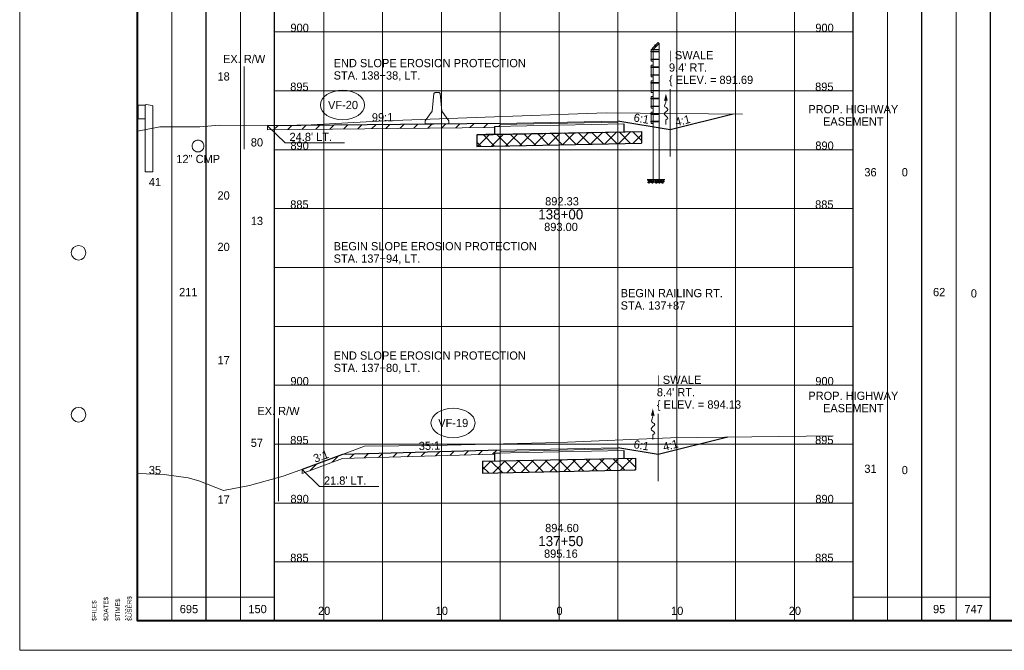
# Paper-space layout 'Layout1' of a CAD drawing. Header units: feet. Extents: x -1005 to 2379, y -670 to 6548.
# Tile 58 of 68: x -10 to 74, y 3908 to 3961. Entities that reach past the tile are written whole.
import ezdxf
from ezdxf.enums import TextEntityAlignment as Align

# ---------------------------------------------------------------- set-up
doc = ezdxf.new("R2010")
doc.units = ezdxf.units.FT
doc.header["$LTSCALE"] = 5
doc.header["$MEASUREMENT"] = 0
for name, pattern in [('cl5', [50, 1.25, -1.25, 45, -1.25, 1.25]), ('DGN Style 2', [150.837143, 90.502286, -60.334857]), ('DGN Style 3', [211.172, 150.837143, -60.334857]), ('DGN Style 5', [105.586, 45.251143, -60.334857]), ('esmtshpr', [5.35, 1, -0.175, -0.175, 4]), ('fencepr', [1, 0.925, 0.075]), ('rowex', [4.85, 0.8, -0.375, -0.375, 0.8, -0.3, 0.8, -0.3, 0.8, -0.3])]:
    doc.linetypes.add(name, pattern=pattern)
for name, color, linetype, lineweight in [('DR_P_Erosion_Control', 7, 'Continuous', 13), ('DR_P_Flow_Arrow', 151, 'Continuous', 13), ('DR_P_Text', 7, 'Continuous', 13), ('DR_X_Storm_Sewer', 151, 'DGN Style 5', 0), ('DR_X_Text', 7, 'Continuous', 0), ('GE_P_CL_5', 7, 'cl5', 13), ('PV_P_Text', 7, 'Continuous', 13), ('RD_P_Cells', 7, 'Continuous', 0), ('RD_P_Concrete_Barrier', 9, 'Continuous', 13), ('RD_P_Fence', 230, 'fencepr', 13), ('RD_X_Cells', 7, 'Continuous', 0), ('RW_P_Esmt_SH', 193, 'esmtshpr', 40), ('RW_X_Fee_RW', 6, 'rowex', 30), ('SH_Border', 7, 'Continuous', 40), ('SH_Data', 7, 'Continuous', 0), ('SH_Major_Grid_Line', 254, 'Continuous', 13), ('SH_Text', 7, 'Continuous', 13), ('TX_P_20', 7, 'Continuous', 13), ('TX_P_5', 7, 'Continuous', 13), ('TX_P_Misc', 7, 'Continuous', 13), ('TX_X_5', 7, 'Continuous', 0), ('XS_P_Finished_Grade', 3, 'Continuous', 30), ('XS_P_Pavt_Surface', 251, 'Continuous', 13), ('XS_P_Subgrade', 4, 'Continuous', 30), ('XS_P_Undercut', 230, 'Continuous', 30), ('XS_X_Ground_Line', 3, 'DGN Style 2', 13)]:
    doc.layers.add(name, color=color, linetype=linetype, lineweight=lineweight)
doc.layers.add('SH_Cut_Line', color=7, linetype='DGN Style 3', lineweight=0, plot=False)
doc.layers.add('XS_P_Pavt_Layers', color=251, linetype='Continuous', lineweight=0, transparency=0.5)
doc.styles.add('Slanted-Normal LS 0.50', font='font31.shx', dxfattribs={"height": 0.14})
doc.styles.add('Slanted-Sub Title', font='font31.shx', dxfattribs={"height": 0.17})
doc.styles.add('Style-CHAR_FAST_FONT', font='CHAR_FAST_FONT.shx')
doc.styles.add('Style-FONT1', font='FONT1.shx')
doc.styles.add('Style-font31', font='font31.shx')

# ---------------------------------------------------------------- blocks, each defined once
blk = doc.blocks.new('STAMP')
at = {"layer": 'TX_P_Misc', "linetype": 'Continuous', "lineweight": 13, "style": 'Style-CHAR_FAST_FONT'}
for s, p in [('$DATE$', (-0.573, 0)), ('$TIME$', (-0.373, 0)), ('$USER$', (-0.173, 0)), ('$FILE$', (-0.773, 0))]:
    blk.add_text(s, height=0.078, rotation=90, dxfattribs=at).set_placement(p, align=Align.TOP_LEFT)
blk = doc.blocks.new('XS POINT_380')
at = {"layer": 'RW_X_Fee_RW', "linetype": 'DGN Style 3', "lineweight": 0}
blk.add_line((0, 3.5), (0, -3.5), dxfattribs=at)
blk = doc.blocks.new('XS POINT_381')
at = {"layer": 'RW_P_Esmt_SH', "linetype": 'Continuous', "lineweight": 13}
blk.add_line((0, 3.5), (0, -3.5), dxfattribs=at)
blk = doc.blocks.new('GPKLBL_329')
at = {"layer": 'TX_P_5', "linetype": 'Continuous', "insert": (-0.511, 0.978), "char_height": 0.7, "attachment_point": 1, "rotation": 350.53768, "line_spacing_factor": 0.6, "style": 'Style-font31'}
blk.add_mtext('6:1', dxfattribs=at)
blk = doc.blocks.new('GPKLBL_330')
at = {"layer": 'TX_P_5', "linetype": 'Continuous', "insert": (-1.114, 0.56), "char_height": 0.7, "attachment_point": 1, "rotation": 14.03624, "line_spacing_factor": 0.9, "style": 'Style-font31'}
blk.add_mtext('4:1', dxfattribs=at)
blk = doc.blocks.new('DFL-P_37')
at = {"layer": 'DR_P_Flow_Arrow', "color": 151, "linetype": 'Continuous', "lineweight": 13}
blk.add_open_spline([(-0.08, 0), (-0.081, 0), (-0.082, 0), (-0.083, 0), (-0.094, 0), (-0.105, 0.005), (-0.116, 0.008), (-0.123, 0.01), (-0.131, 0.013), (-0.137, 0.015), (-0.152, 0.02), (-0.165, -0.02), (-0.179, -0.022), (-0.195, -0.023), (-0.212, 0.018), (-0.228, 0.02), (-0.245, 0.021), (-0.266, -0.028), (-0.284, -0.022), (-0.29, -0.02), (-0.287, 0.001), (-0.295, 0.001), (-0.313, 0), (-0.332, 0), (-0.35, 0)], degree=3, knots=[0, 0, 0, 0, 0.009646, 0.009646, 0.009646, 0.112481, 0.112481, 0.112481, 0.179673, 0.179673, 0.179673, 0.350625, 0.350625, 0.350625, 0.544565, 0.544565, 0.544565, 0.756426, 0.756426, 0.756426, 0.832712, 0.832712, 0.832712, 1, 1, 1, 1], dxfattribs=at)
at = {"layer": 'DR_P_Flow_Arrow', "color": 151, "linetype": 'Continuous', "lineweight": 0, "extrusion": (0, 0, -1)}
blk.add_solid([(0.08, 0.022), (0, 0), (0.08, -0.021)], dxfattribs=at)
blk = doc.blocks.new('GPKLBL_331')
at = {"layer": 'TX_P_5', "insert": (-0.783, 1.177), "char_height": 0.7, "attachment_point": 2, "rotation": 1.61817, "line_spacing_factor": 0.9, "style": 'Style-font31'}
blk.add_mtext('35:1', dxfattribs=at)
blk = doc.blocks.new('GPKLBL_332')
at = {"layer": 'TX_P_5', "insert": (-0.848, 1.037), "char_height": 0.7, "attachment_point": 2, "rotation": 20.19431, "line_spacing_factor": 0.9, "style": 'Style-font31'}
blk.add_mtext('3:1', dxfattribs=at)
blk = doc.blocks.new('XS POINT_382')
at = {"layer": 'RW_X_Fee_RW', "linetype": 'DGN Style 3', "lineweight": 0}
blk.add_line((0, 3.5), (0, -3.5), dxfattribs=at)
blk = doc.blocks.new('XS POINT_383')
at = {"layer": 'RW_P_Esmt_SH', "linetype": 'Continuous', "lineweight": 13}
blk.add_line((0, 3.5), (0, -3.5), dxfattribs=at)
blk = doc.blocks.new('GPKLBL_333')
at = {"layer": 'TX_P_5', "linetype": 'Continuous', "insert": (-0.511, 0.978), "char_height": 0.7, "attachment_point": 1, "rotation": 350.53768, "line_spacing_factor": 0.6, "style": 'Style-font31'}
blk.add_mtext('6:1', dxfattribs=at)
blk = doc.blocks.new('GPKLBL_334')
at = {"layer": 'TX_P_5', "linetype": 'Continuous', "insert": (-1.114, 0.56), "char_height": 0.7, "attachment_point": 1, "rotation": 14.03624, "line_spacing_factor": 0.9, "style": 'Style-font31'}
blk.add_mtext('4:1', dxfattribs=at)
blk = doc.blocks.new('DFL-P_38')
at = {"layer": 'DR_P_Flow_Arrow', "color": 151, "linetype": 'Continuous', "lineweight": 13}
blk.add_open_spline([(-0.08, 0), (-0.081, 0), (-0.082, 0), (-0.083, 0), (-0.094, 0), (-0.105, 0.005), (-0.116, 0.008), (-0.123, 0.01), (-0.131, 0.013), (-0.137, 0.015), (-0.152, 0.02), (-0.165, -0.02), (-0.179, -0.022), (-0.195, -0.023), (-0.212, 0.018), (-0.228, 0.02), (-0.245, 0.021), (-0.266, -0.028), (-0.284, -0.022), (-0.29, -0.02), (-0.287, 0.001), (-0.295, 0.001), (-0.313, 0), (-0.332, 0), (-0.35, 0)], degree=3, knots=[0, 0, 0, 0, 0.009646, 0.009646, 0.009646, 0.112481, 0.112481, 0.112481, 0.179673, 0.179673, 0.179673, 0.350625, 0.350625, 0.350625, 0.544565, 0.544565, 0.544565, 0.756426, 0.756426, 0.756426, 0.832712, 0.832712, 0.832712, 1, 1, 1, 1], dxfattribs=at)
at = {"layer": 'DR_P_Flow_Arrow', "color": 151, "linetype": 'Continuous', "lineweight": 0, "extrusion": (0, 0, -1)}
blk.add_solid([(0.08, 0.022), (0, 0), (0.08, -0.021)], dxfattribs=at)
blk = doc.blocks.new('GPKLBL_335')
at = {"layer": 'TX_P_5', "insert": (-1.078, 1.235), "char_height": 0.7, "attachment_point": 2, "rotation": 0.57943, "line_spacing_factor": 0.9, "style": 'Style-font31'}
blk.add_mtext('99:1', dxfattribs=at)
blk = doc.blocks.new('RCP')
at = {"layer": 'RD_P_Cells'}
for points, knots in [([(0.02, 0.09), (0.03, 0.1), (0.05, 0.11), (0.07, 0.11), (0.07, 0.12), (0.08, 0.1), (0.08, 0.09), (0.08, 0.08), (0.07, 0.07), (0.06, 0.06), (0.05, 0.05), (0.02, 0.04), (0.02, 0.05), (0.01, 0.06), (0.01, 0.07), (0.01, 0.08), (0.01, 0.08), (0.01, 0.08), (0.01, 0.09), (0.02, 0.09), (0.02, 0.09), (0.02, 0.09)], [0, 0, 0, 0, 0.258176, 0.258176, 0.258176, 0.385117, 0.385117, 0.385117, 0.555016, 0.555016, 0.555016, 0.785627, 0.785627, 0.785627, 0.908123, 0.908123, 0.908123, 0.969027, 0.969027, 0.969027, 1, 1, 1, 1]), ([(0.05, 0.33), (0.06, 0.33), (0.06, 0.34), (0.07, 0.34), (0.08, 0.35), (0.09, 0.35), (0.1, 0.35), (0.11, 0.35), (0.12, 0.35), (0.12, 0.34), (0.13, 0.33), (0.13, 0.33), (0.13, 0.32), (0.12, 0.31), (0.12, 0.3), (0.11, 0.29), (0.1, 0.28), (0.09, 0.28), (0.08, 0.28), (0.07, 0.28), (0.05, 0.27), (0.04, 0.28), (0.04, 0.29), (0.03, 0.29), (0.03, 0.3), (0.03, 0.31), (0.04, 0.32), (0.04, 0.32), (0.04, 0.32), (0.04, 0.33), (0.05, 0.33)], [0, 0, 0, 0, 0.107172, 0.107172, 0.107172, 0.224609, 0.224609, 0.224609, 0.311187, 0.311187, 0.311187, 0.390245, 0.390245, 0.390245, 0.521508, 0.521508, 0.521508, 0.650159, 0.650159, 0.650159, 0.785017, 0.785017, 0.785017, 0.874079, 0.874079, 0.874079, 0.953282, 0.953282, 0.953282, 1, 1, 1, 1]), ([(0.16, 0.26), (0.17, 0.26), (0.19, 0.27), (0.2, 0.27), (0.22, 0.27), (0.22, 0.25), (0.23, 0.23), (0.23, 0.22), (0.23, 0.2), (0.22, 0.19), (0.2, 0.18), (0.19, 0.17), (0.17, 0.17), (0.16, 0.16), (0.14, 0.16), (0.13, 0.17), (0.12, 0.17), (0.11, 0.18), (0.11, 0.18), (0.1, 0.2), (0.1, 0.22), (0.11, 0.23), (0.11, 0.24), (0.12, 0.24), (0.13, 0.25), (0.13, 0.25), (0.14, 0.26), (0.15, 0.26), (0.15, 0.26), (0.15, 0.26), (0.16, 0.26)], [0, 0, 0, 0, 0.126661, 0.126661, 0.126661, 0.253188, 0.253188, 0.253188, 0.368171, 0.368171, 0.368171, 0.509113, 0.509113, 0.509113, 0.63015, 0.63015, 0.63015, 0.70369, 0.70369, 0.70369, 0.826515, 0.826515, 0.826515, 0.907901, 0.907901, 0.907901, 0.976801, 0.976801, 0.976801, 1, 1, 1, 1]), ([(0.16, 0.11), (0.17, 0.11), (0.18, 0.11), (0.19, 0.12), (0.21, 0.12), (0.23, 0.12), (0.25, 0.1), (0.26, 0.09), (0.26, 0.07), (0.26, 0.06), (0.25, 0.05), (0.24, 0.03), (0.23, 0.02), (0.21, 0), (0.18, 0), (0.16, 0.01), (0.15, 0.02), (0.13, 0.03), (0.13, 0.05), (0.12, 0.06), (0.13, 0.07), (0.14, 0.08), (0.14, 0.09), (0.14, 0.09), (0.15, 0.1), (0.15, 0.1), (0.15, 0.1), (0.16, 0.11)], [0, 0, 0, 0, 0.098896, 0.098896, 0.098896, 0.24332, 0.24332, 0.24332, 0.355319, 0.355319, 0.355319, 0.496743, 0.496743, 0.496743, 0.673566, 0.673566, 0.673566, 0.816859, 0.816859, 0.816859, 0.906168, 0.906168, 0.906168, 0.969895, 0.969895, 0.969895, 1, 1, 1, 1]), ([(0.29, 0.35), (0.3, 0.35), (0.31, 0.36), (0.32, 0.36), (0.34, 0.36), (0.34, 0.33), (0.34, 0.32), (0.33, 0.31), (0.32, 0.3), (0.31, 0.3), (0.3, 0.29), (0.28, 0.29), (0.27, 0.3), (0.27, 0.31), (0.27, 0.32), (0.27, 0.33), (0.27, 0.33), (0.28, 0.34), (0.28, 0.34), (0.28, 0.35), (0.28, 0.35), (0.29, 0.35)], [0, 0, 0, 0, 0.188286, 0.188286, 0.188286, 0.356428, 0.356428, 0.356428, 0.541746, 0.541746, 0.541746, 0.732506, 0.732506, 0.732506, 0.852511, 0.852511, 0.852511, 0.937171, 0.937171, 0.937171, 1, 1, 1, 1]), ([(0.31, 0.2), (0.32, 0.21), (0.33, 0.21), (0.34, 0.22), (0.35, 0.22), (0.36, 0.2), (0.36, 0.18), (0.37, 0.17), (0.36, 0.16), (0.35, 0.14), (0.34, 0.13), (0.33, 0.13), (0.32, 0.12), (0.31, 0.12), (0.3, 0.12), (0.29, 0.13), (0.28, 0.14), (0.27, 0.15), (0.27, 0.16), (0.28, 0.17), (0.28, 0.19), (0.29, 0.19), (0.29, 0.2), (0.3, 0.2), (0.31, 0.2)], [0, 0, 0, 0, 0.135762, 0.135762, 0.135762, 0.276579, 0.276579, 0.276579, 0.425633, 0.425633, 0.425633, 0.565886, 0.565886, 0.565886, 0.678149, 0.678149, 0.678149, 0.814077, 0.814077, 0.814077, 0.922173, 0.922173, 0.922173, 1, 1, 1, 1])]:
    blk.add_open_spline(points, degree=3, knots=knots, dxfattribs=at)

psp = doc.layouts.get("Layout1")

# ---------------------------------------------------------------- hatches: boundary and pattern name
at = {"layer": 'DR_P_Erosion_Control'}
h = psp.add_hatch(dxfattribs=at)
h.set_pattern_fill('HATCH', color=256, style=0, pattern_type=2)
h.set_pattern_definition([(45, (17.4707, 3954.0572), (-0.589255, 0.589255), [])])
h.paths.add_polyline_path([(11.069, 3951.701), (30.332, 3951.896), (30.332, 3951.974), (30.832, 3951.984), (30.832, 3952.13), (30.832, 3952.234), (11.069, 3952.034)])
h = psp.add_hatch(dxfattribs=at)
h.set_pattern_fill('HATCH', color=256, style=0, pattern_type=2)
h.set_pattern_definition([(45, (20.0129, 3926.93145), (-0.589255, 0.589255), [])])
h.paths.add_polyline_path([(30.332, 3924.235), (30.832, 3924.245), (30.832, 3924.391), (30.832, 3924.495), (17.417, 3924.116), (15.627, 3923.443), (13.99, 3922.855), (13.99, 3922.522), (17.417, 3923.783), (30.332, 3924.148)])
at = {"layer": 'XS_P_Undercut', "lineweight": 0}
h = psp.add_hatch(dxfattribs=at)
h.set_pattern_fill('CROSSHATCH', color=256, style=0, pattern_type=2)
h.set_pattern_definition([(45, (33.1741, 3951.0225), (-0.589255, 0.589255), []), (315, (33.1741, 3951.0225), (0.589255, 0.589255), [])])
h.paths.add_polyline_path([(41.332, 3951.528), (30.332, 3951.308), (28.833, 3951.278), (28.833, 3950.278), (42.833, 3950.558), (42.833, 3951.558)])
h = psp.add_hatch(dxfattribs=at)
h.set_pattern_fill('CROSSHATCH', color=256, style=0, pattern_type=2)
h.set_pattern_definition([(45, (35.9308, 3925.9107), (-0.58926, 0.58926), []), (315, (35.9308, 3925.9107), (0.58926, 0.58926), [])])
h.paths.add_polyline_path([(30.332, 3923.568), (29.332, 3923.548), (29.332, 3922.548), (42.332, 3922.808), (42.332, 3923.808), (41.332, 3923.788)])

# ---------------------------------------------------------------- linework, layer by layer
at = {"layer": 'DR_P_Erosion_Control'}
for p, q in [((11.069, 3951.701), (11.069, 3952.034)), ((30.332, 3951.896), (11.069, 3951.701)), ((30.332, 3924.148), (17.417, 3923.783)), ((17.417, 3923.783), (13.99, 3922.522)), ((13.99, 3922.855), (13.99, 3922.522))]:
    psp.add_line(p, q, dxfattribs=at)
at = {"layer": 'DR_P_Erosion_Control', "flags": 128}
for points in [[(11.069, 3951.701), (30.332, 3951.896), (30.332, 3951.974), (30.832, 3951.984), (30.832, 3952.13), (30.832, 3952.234), (11.069, 3952.034), (11.069, 3951.701)], [(30.332, 3924.235), (30.832, 3924.245), (30.832, 3924.391), (30.832, 3924.495), (17.417, 3924.116), (15.627, 3923.443), (13.99, 3922.855), (13.99, 3922.522), (17.417, 3923.783), (30.332, 3924.148), (30.332, 3924.235)]]:
    psp.add_lwpolyline(points, close=True, dxfattribs=at)
at = {"layer": 'DR_P_Text'}
for p, q in [((11.069, 3952.034), (12.556, 3950.583)), ((12.556, 3950.583), (17.605, 3950.583)), ((13.99, 3922.855), (15.477, 3921.404)), ((15.477, 3921.404), (20.526, 3921.404))]:
    psp.add_line(p, q, dxfattribs=at)
at = {"layer": 'DR_P_Text', "color": 7, "linetype": 'Continuous', "lineweight": 13}
for centre in [(17.437, 3953.798), (26.819, 3926.801)]:
    psp.add_ellipse(centre, major_axis=(1.875, 0), ratio=0.666667, dxfattribs=at)
at = {"layer": 'DR_X_Storm_Sewer'}
psp.add_circle((5.153, 3950.313), 0.5, dxfattribs=at)
at = {"layer": 'GE_P_CL_5'}
for p, q in [((45.284, 3955.153), (45.284, 3949.435)), ((44.256, 3927.585), (44.256, 3921.866))]:
    psp.add_line(p, q, dxfattribs=at)
at = {"layer": 'RD_P_Concrete_Barrier'}
for p, q in [((25.296, 3954.853), (25.204, 3954.77)), ((25.296, 3954.853), (25.63, 3954.853)), ((25.63, 3954.853), (25.721, 3954.77)), ((25.046, 3953.27), (25.204, 3954.77)), ((25.879, 3953.27), (25.721, 3954.77)), ((24.463, 3952.44), (25.046, 3953.27)), ((26.463, 3952.44), (25.879, 3953.27)), ((24.463, 3952.19), (24.463, 3952.44)), ((26.463, 3952.19), (26.463, 3952.44)), ((24.463, 3952.19), (26.463, 3952.19))]:
    psp.add_line(p, q, dxfattribs=at)
at = {"layer": 'RD_P_Fence', "linetype": 'Continuous'}
for p, q in [((44.24, 3959.1), (43.74, 3958.6)), ((44.333, 3959.007), (43.833, 3958.507)), ((44.333, 3959.007), (44.333, 3947.478)), ((44.333, 3958.363), (43.625, 3958.363)), ((44.333, 3958.321), (43.625, 3958.321)), ((43.666, 3958.384), (43.645, 3958.384)), ((43.645, 3958.301), (43.645, 3958.384)), ((43.666, 3958.301), (43.645, 3958.301)), ((43.833, 3958.507), (43.666, 3958.507)), ((43.666, 3957.507), (43.666, 3958.507)), ((43.833, 3958.507), (43.833, 3947.478)), ((44.333, 3958.507), (43.833, 3958.507)), ((43.946, 3958.835), (44.004, 3958.894)), ((44.089, 3958.722), (43.946, 3958.864)), ((43.96, 3958.821), (43.946, 3958.835)), ((44.118, 3958.751), (43.976, 3958.894)), ((44.019, 3958.879), (44.004, 3958.894)), ((44.333, 3957.693), (43.625, 3957.693)), ((44.333, 3957.651), (43.625, 3957.651)), ((43.666, 3957.714), (43.645, 3957.714)), ((43.645, 3957.631), (43.645, 3957.714)), ((43.666, 3957.631), (43.645, 3957.631)), ((43.833, 3957.507), (43.666, 3957.507)), ((44.333, 3957.033), (43.625, 3957.033)), ((44.333, 3956.991), (43.625, 3956.991)), ((43.666, 3957.054), (43.645, 3957.054)), ((43.645, 3956.971), (43.645, 3957.054)), ((43.666, 3956.971), (43.645, 3956.971)), ((43.833, 3957.177), (43.666, 3957.177)), ((43.666, 3956.177), (43.666, 3957.177)), ((44.333, 3956.363), (43.625, 3956.363)), ((44.333, 3956.321), (43.625, 3956.321)), ((44.333, 3955.703), (43.625, 3955.703)), ((44.333, 3955.661), (43.625, 3955.661)), ((43.666, 3956.384), (43.645, 3956.384)), ((43.645, 3956.301), (43.645, 3956.384)), ((43.666, 3956.301), (43.645, 3956.301)), ((43.666, 3955.724), (43.645, 3955.724)), ((43.645, 3955.641), (43.645, 3955.724)), ((43.666, 3955.641), (43.645, 3955.641)), ((43.833, 3956.177), (43.666, 3956.177)), ((43.833, 3955.847), (43.666, 3955.847)), ((43.666, 3954.847), (43.666, 3955.847)), ((44.333, 3955.033), (43.625, 3955.033)), ((44.333, 3954.991), (43.625, 3954.991)), ((43.666, 3955.054), (43.645, 3955.054)), ((43.645, 3954.971), (43.645, 3955.054)), ((43.666, 3954.971), (43.645, 3954.971)), ((43.833, 3954.847), (43.666, 3954.847)), ((44.333, 3954.373), (43.625, 3954.373)), ((44.333, 3954.331), (43.625, 3954.331)), ((43.666, 3954.394), (43.645, 3954.394)), ((43.645, 3954.311), (43.645, 3954.394)), ((43.666, 3954.311), (43.645, 3954.311)), ((43.833, 3954.517), (43.666, 3954.517)), ((43.666, 3953.517), (43.666, 3954.517)), ((44.333, 3953.703), (43.625, 3953.703)), ((44.333, 3953.661), (43.625, 3953.661)), ((43.666, 3953.724), (43.645, 3953.724)), ((43.645, 3953.641), (43.645, 3953.724)), ((43.666, 3953.641), (43.645, 3953.641)), ((43.833, 3953.517), (43.666, 3953.517)), ((43.833, 3953.187), (43.666, 3953.187)), ((43.666, 3952.229), (43.666, 3953.187)), ((44.333, 3953.043), (43.625, 3953.043)), ((44.333, 3953.001), (43.625, 3953.001)), ((44.333, 3952.415), (43.625, 3952.415)), ((44.333, 3952.373), (43.625, 3952.373)), ((43.666, 3953.064), (43.645, 3953.064)), ((43.645, 3952.981), (43.645, 3953.064)), ((43.666, 3952.981), (43.645, 3952.981)), ((43.666, 3952.436), (43.645, 3952.436)), ((43.645, 3952.353), (43.645, 3952.436)), ((43.666, 3952.353), (43.645, 3952.353)), ((43.833, 3952.229), (43.666, 3952.229)), ((44.333, 3947.478), (43.833, 3947.478))]:
    psp.add_line(p, q, dxfattribs=at)
at = {"layer": 'RD_P_Fence'}
for p, q in [((44.333, 3959.007), (44.24, 3959.1)), ((43.625, 3958.321), (43.625, 3958.363)), ((43.833, 3958.507), (43.74, 3958.6)), ((43.946, 3958.864), (43.976, 3958.894)), ((43.625, 3957.651), (43.625, 3957.693)), ((43.625, 3956.991), (43.625, 3957.033)), ((43.625, 3956.321), (43.625, 3956.363)), ((43.625, 3955.661), (43.625, 3955.703)), ((43.625, 3954.991), (43.625, 3955.033)), ((43.625, 3954.331), (43.625, 3954.373)), ((43.625, 3953.661), (43.625, 3953.703)), ((43.625, 3953.001), (43.625, 3953.043)), ((43.625, 3952.373), (43.625, 3952.415))]:
    psp.add_line(p, q, dxfattribs=at)
at = {"layer": 'RD_P_Fence', "ltscale": 1.166667, "extrusion": (0, 0, -1)}
for centre in [(-44.318, 3958.342), (-44.318, 3957.672), (-44.318, 3957.012), (-44.318, 3956.342), (-44.318, 3955.682), (-44.318, 3955.012), (-44.318, 3954.352), (-44.318, 3953.682), (-44.318, 3953.022), (-44.318, 3952.394)]:
    psp.add_arc(centre, 0.03, 119.86589, 240.13411, dxfattribs=at)
at = {"layer": 'RD_X_Cells', "linetype": 'DGN Style 3'}
for p, q in [((0, 3953.711), (0.071, 3953.724)), ((0.028, 3953.324), (0, 3953.343)), ((0.071, 3952.63), (0.071, 3953.797)), ((0.071, 3953.797), (0.654, 3953.797)), ((0.654, 3953.797), (0.735, 3953.838)), ((0.654, 3951.39), (0.654, 3953.797)), ((0.735, 3953.838), (1.27, 3953.756)), ((1.27, 3953.756), (1.321, 3953.735)), ((1.321, 3951.39), (1.321, 3953.735)), ((0, 3953.083), (0.028, 3953.102)), ((0.071, 3952.702), (0, 3952.716)), ((0.071, 3952.629), (0.654, 3952.629)), ((0.654, 3948.13), (0.654, 3951.39)), ((1.321, 3948.13), (1.321, 3951.39)), ((0.654, 3948.13), (1.321, 3948.13))]:
    psp.add_line(p, q, dxfattribs=at)
at = {"layer": 'RD_X_Cells', "linetype": 'DGN Style 3', "flags": 128}
for points in [[(0.051, 3953.242), (0.051, 3953.184), (0.026, 3953.184), (0.026, 3953.242), (0.051, 3953.242)], [(0.051, 3953.274), (0.051, 3953.154), (0.059, 3953.154), (0.059, 3953.274), (0.051, 3953.274)]]:
    psp.add_lwpolyline(points, close=True, dxfattribs=at)
psp.add_lwpolyline([(0.061, 3953.167), (0.061, 3953.214), (0.061, 3953.26)], dxfattribs=at)
at = {"layer": 'RD_X_Cells', "linetype": 'DGN Style 3'}
for centre, start, end in [((-0.018, 3953.26), 0, 55.03803), ((-0.018, 3953.167), 304.96197, 0)]:
    psp.add_arc(centre, 0.0781, start, end, dxfattribs=at)
at = {"layer": 'SH_Border', "color": 7, "linetype": 'Continuous', "lineweight": 40, "flags": 128}
psp.add_lwpolyline([(0, 4015), (157.5, 4015), (157.5, 3910), (0, 3910), (0, 4015)], close=True, dxfattribs=at)
at = {"layer": 'SH_Border', "color": 7, "linetype": 'Continuous', "lineweight": 0}
for centre in [(-5, 3941.25), (-5, 3927.5)]:
    psp.add_circle(centre, 0.625, dxfattribs=at)
at = {"layer": 'SH_Cut_Line', "color": 7, "linetype": 'DGN Style 3', "lineweight": 0, "flags": 128}
psp.add_lwpolyline([(-10, 3907.5), (160, 3907.5), (160, 4017.5), (-10, 4017.5), (-10, 3907.5)], close=True, dxfattribs=at)
at = {"layer": 'SH_Data', "color": 7, "linetype": 'Continuous', "lineweight": 30}
for p, q in [((5.832, 3910), (5.832, 4015)), ((11.665, 3910), (11.665, 4015)), ((60.832, 3910), (60.832, 4015)), ((66.667, 3910), (66.667, 4015)), ((72.5, 3910), (72.5, 4015))]:
    psp.add_line(p, q, dxfattribs=at)
at = {"layer": 'SH_Data', "color": 7, "linetype": 'Continuous', "lineweight": 13}
for p, q in [((2.916, 3910), (2.916, 4013.75)), ((63.75, 3910), (63.75, 4013.75)), ((69.583, 3910), (69.583, 4013.75)), ((8.749, 3910), (8.749, 4011.667)), ((0, 3912), (11.665, 3912)), ((60.832, 3912), (72.5, 3912))]:
    psp.add_line(p, q, dxfattribs=at)
at = {"layer": 'SH_Major_Grid_Line', "color": 254, "linetype": 'Continuous', "lineweight": 13}
for p, q in [((15.832, 3910), (15.832, 4015)), ((20.832, 3910), (20.832, 4015)), ((25.832, 3910), (25.832, 4015)), ((30.832, 3910), (30.832, 4015)), ((35.833, 3910), (35.833, 4015)), ((40.832, 3910), (40.832, 4015)), ((45.833, 3910), (45.833, 4015)), ((50.833, 3910), (50.833, 4015)), ((55.833, 3910), (55.833, 4015)), ((11.665, 3960), (60.832, 3960)), ((11.665, 3955), (60.832, 3955)), ((11.665, 3950), (60.832, 3950)), ((11.665, 3945), (60.832, 3945)), ((11.665, 3940), (60.832, 3940)), ((11.665, 3935), (60.832, 3935)), ((11.665, 3930), (60.832, 3930)), ((11.665, 3925), (60.832, 3925)), ((11.665, 3920), (60.832, 3920)), ((11.665, 3915), (60.832, 3915))]:
    psp.add_line(p, q, dxfattribs=at)
at = {"layer": 'XS_P_Finished_Grade'}
for p, q in [((45.284, 3951.692), (40.832, 3952.434)), ((50.629, 3953.029), (45.284, 3951.692)), ((30.832, 3952.234), (11.069, 3952.034)), ((50.169, 3925.602), (44.256, 3924.124)), ((44.256, 3924.124), (40.832, 3924.695)), ((17.417, 3924.116), (13.99, 3922.855)), ((30.832, 3924.495), (17.417, 3924.116))]:
    psp.add_line(p, q, dxfattribs=at)
at = {"layer": 'XS_P_Pavt_Layers', "color": 2, "lineweight": 13}
for p, q in [((30.832, 3952.13), (40.832, 3952.33)), ((30.332, 3951.974), (41.332, 3952.194)), ((30.332, 3924.235), (41.332, 3924.455)), ((30.832, 3924.391), (40.832, 3924.591))]:
    psp.add_line(p, q, dxfattribs=at)
at = {"layer": 'XS_P_Pavt_Surface', "color": 193}
for p, q in [((30.832, 3952.234), (40.832, 3952.434)), ((40.832, 3952.434), (40.832, 3952.184)), ((30.832, 3952.234), (30.832, 3951.984)), ((30.832, 3924.495), (40.832, 3924.695)), ((40.832, 3924.695), (40.832, 3924.445)), ((30.832, 3924.495), (30.832, 3924.245))]:
    psp.add_line(p, q, dxfattribs=at)
at = {"layer": 'XS_P_Subgrade'}
for p, q in [((28.833, 3951.278), (42.833, 3951.558)), ((30.332, 3951.974), (30.332, 3951.308)), ((41.332, 3952.194), (41.332, 3951.528)), ((30.332, 3924.235), (30.332, 3923.568)), ((41.332, 3924.455), (41.332, 3923.788)), ((29.332, 3923.548), (42.332, 3923.808))]:
    psp.add_line(p, q, dxfattribs=at)
at = {"layer": 'XS_P_Subgrade', "lineweight": 13}
for p, q in [((43.833, 3947.478), (43.325, 3947.478)), ((44.333, 3947.478), (44.825, 3947.478))]:
    psp.add_line(p, q, dxfattribs=at)
at = {"layer": 'XS_P_Undercut'}
for p, q in [((41.332, 3951.528), (42.833, 3951.558)), ((42.833, 3951.558), (42.833, 3950.558)), ((30.332, 3951.308), (28.833, 3951.278)), ((28.833, 3951.278), (28.833, 3950.278)), ((28.833, 3950.278), (42.833, 3950.558)), ((29.332, 3923.548), (29.332, 3922.548)), ((42.332, 3923.808), (42.332, 3922.808)), ((29.332, 3922.548), (42.332, 3922.808))]:
    psp.add_line(p, q, dxfattribs=at)
at = {"layer": 'XS_P_Undercut', "lineweight": 0, "flags": 128}
for points in [[(41.332, 3951.528), (30.332, 3951.308), (28.833, 3951.278), (28.833, 3950.278), (42.833, 3950.558), (42.833, 3951.558), (41.332, 3951.528)], [(30.332, 3923.568), (29.332, 3923.548), (29.332, 3922.548), (42.332, 3922.808), (42.332, 3923.808), (41.332, 3923.788), (30.332, 3923.568)]]:
    psp.add_lwpolyline(points, close=True, dxfattribs=at)
at = {"layer": 'XS_X_Ground_Line', "flags": 128}
for points in [[(0, 3951.572), (1.906, 3951.953), (5.298, 3951.952), (6.992, 3952.077), (11.146, 3952.034), (14.763, 3952.101), (21.011, 3952.451), (29.549, 3952.771), (35.832, 3952.996), (39.831, 3953.139), (51.43, 3953.021)], [(0, 3922.513), (2.263, 3922.422), (4.306, 3922.13), (5.208, 3921.874), (7.31, 3921.073), (9.538, 3921.483), (12.384, 3922.278), (15.627, 3923.443), (19.311, 3924.827), (25.123, 3924.877), (35.872, 3925.148), (45.289, 3925.547), (59.112, 3925.703)]]:
    psp.add_lwpolyline(points, dxfattribs=at)

# ---------------------------------------------------------------- block references
at = {"layer": 'DR_P_Flow_Arrow', "color": 151, "linetype": 'Continuous', "lineweight": 0, "xscale": 7.5, "yscale": 7.5, "zscale": 7.5, "rotation": 90.00000000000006}
for name, p in [('DFL-P_38', (44.912, 3954.76)), ('DFL-P_37', (43.796, 3928.014))]:
    psp.add_blockref(name, p, dxfattribs=at)
at = {"layer": 'RD_P_Cells', "xscale": 0.75, "yscale": 0.75, "zscale": 0.75}
for p in [(43.355, 3947.165), (43.636, 3947.165), (43.953, 3947.165), (44.22, 3947.165), (44.495, 3947.165)]:
    psp.add_blockref('RCP', p, dxfattribs=at)
at = {"layer": 'RW_P_Esmt_SH', "linetype": 'Continuous', "lineweight": 13}
for name, p in [('XS POINT_383', (60.832, 3948.295)), ('XS POINT_381', (60.832, 3923.961))]:
    psp.add_blockref(name, p, dxfattribs=at)
at = {"layer": 'RW_X_Fee_RW', "linetype": 'DGN Style 3', "lineweight": 0}
for name, p in [('XS POINT_382', (9.069, 3953.555)), ('XS POINT_380', (11.99, 3923.668))]:
    psp.add_blockref(name, p, dxfattribs=at)
at = {"layer": 'TX_P_5'}
for name, p in [('GPKLBL_335', (21.909, 3951.871)), ('GPKLBL_331', (25.591, 3924.042)), ('GPKLBL_332', (16.324, 3923.26))]:
    psp.add_blockref(name, p, dxfattribs=at)
at = {"layer": 'TX_P_5', "linetype": 'Continuous'}
for name, p in [('GPKLBL_333', (42.755, 3952.123)), ('GPKLBL_334', (46.728, 3952.101)), ('GPKLBL_329', (42.755, 3924.383)), ('GPKLBL_330', (45.701, 3924.533))]:
    psp.add_blockref(name, p, dxfattribs=at)
at = {"layer": 'TX_P_Misc', "linetype": 'Continuous', "lineweight": 13, "xscale": 5, "yscale": 5, "zscale": 5}
psp.add_blockref('STAMP', (0, 3910), dxfattribs=at)

# ---------------------------------------------------------------- texts
at = {"layer": 'DR_P_Text', "color": 7, "lineweight": 13, "style": 'Style-font31'}
for s, p in [('VF-20', (17.473, 3953.798)), ('VF-19', (26.838, 3926.801))]:
    psp.add_text(s, height=0.7, dxfattribs=at).set_placement(p, align=Align.MIDDLE_CENTER)
at = {"layer": 'DR_P_Text', "char_height": 0.7, "attachment_point": 1, "line_spacing_factor": 0.9, "style": 'Slanted-Normal LS 0.50'}
for s, insert in [("24.8' LT.", (12.929, 3951.438)), ("21.8' LT.", (15.85, 3922.259))]:
    psp.add_mtext(s, dxfattribs=dict(at, insert=insert))
at = {"layer": 'DR_X_Text', "style": 'Slanted-Normal LS 0.50'}
psp.add_text('12" CMP', height=0.7, dxfattribs=at).set_placement((3.315, 3949.566), align=Align.TOP_LEFT)
at = {"layer": 'PV_P_Text', "char_height": 0.7, "attachment_point": 8, "line_spacing_factor": 0.6, "style": 'Slanted-Normal LS 0.50'}
for s, insert in [(' 892.33', (35.95, 3945.262)), (' 894.60', (35.95, 3917.522))]:
    psp.add_mtext(s, dxfattribs=dict(at, insert=insert))
at = {"layer": 'RW_P_Esmt_SH', "linetype": 'Continuous', "lineweight": 13, "char_height": 0.7, "attachment_point": 2, "line_spacing_factor": 0.9, "style": 'Style-font31'}
for insert in [(60.832, 3953.795), (60.832, 3929.461)]:
    psp.add_mtext('PROP. HIGHWAY\\PEASEMENT', dxfattribs=dict(at, insert=insert))
at = {"layer": 'RW_X_Fee_RW', "linetype": 'Continuous', "lineweight": 0, "char_height": 0.7, "attachment_point": 2, "line_spacing_factor": 0.66, "style": 'Style-font31'}
for insert in [(9.069, 3958.055), (11.99, 3928.168)]:
    psp.add_mtext('EX. R/W\\P', dxfattribs=dict(at, insert=insert))
at = {"layer": 'SH_Border', "color": 7, "linetype": 'Continuous', "lineweight": 0, "style": 'Style-FONT1'}
psp.add_text('`````', height=0.625, rotation=90, dxfattribs=at).set_placement((-0.375, 3910))
at = {"layer": 'SH_Text', "style": 'Style-font31'}
for s, p in [('900', (13.785, 3960)), ('900', (58.386, 3960)), ('895', (13.768, 3955)), ('895', (58.369, 3955)), ('890', (13.785, 3950)), ('890', (58.386, 3950)), ('885', (13.768, 3945)), ('885', (58.369, 3945)), ('900', (13.785, 3930)), ('900', (58.386, 3930)), ('895', (13.768, 3925)), ('895', (58.369, 3925)), ('890', (13.785, 3920)), ('890', (58.386, 3920)), ('885', (13.768, 3915)), ('885', (58.369, 3915)), ('20', (15.868, 3910.5)), ('10', (25.868, 3910.5)), ('0', (35.868, 3910.5)), ('0', (35.868, 3910.5)), ('10', (45.868, 3910.5)), ('20', (55.868, 3910.5))]:
    psp.add_text(s, height=0.7, dxfattribs=at).set_placement(p, align=Align.CENTER)
at = {"layer": 'SH_Text', "char_height": 0.7, "attachment_point": 1, "line_spacing_factor": 0.9, "style": 'Slanted-Sub Title'}
for s, insert in [('END SLOPE EROSION PROTECTION\\PSTA. 138+38, LT.', (16.675, 3957.708)), ('BEGIN SLOPE EROSION PROTECTION\\PSTA. 137+94, LT.', (16.675, 3942.158)), ('BEGIN RAILING RT.\\PSTA. 137+87', (41.063, 3938.176)), ('END SLOPE EROSION PROTECTION\\PSTA. 137+80, LT.', (16.675, 3932.876))]:
    psp.add_mtext(s, dxfattribs=dict(at, insert=insert))
at = {"layer": 'TX_P_20', "style": 'Slanted-Normal LS 0.50'}
for s, p in [('18', (7.326, 3956.224)), ('80', (10.158, 3950.625)), ('41', (1.494, 3947.261)), ('20', (7.326, 3946.116)), ('13', (10.158, 3943.954)), ('20', (7.326, 3941.753)), ('211', (4.325, 3937.915)), ('62', (68.127, 3937.915)), ('17', (7.326, 3932.126)), ('57', (10.158, 3925.116)), ('31', (62.293, 3922.915)), ('17', (7.326, 3920.294)), ('695', (4.382, 3911)), ('150', (10.214, 3911)), ('95', (68.129, 3911)), ('747', (71.06, 3911))]:
    psp.add_text(s, height=0.7, dxfattribs=at).set_placement(p, align=Align.MIDDLE_CENTER)
at = {"layer": 'TX_P_20', "char_height": 0.7, "attachment_point": 5, "line_spacing_factor": 0.6, "style": 'Slanted-Normal LS 0.50'}
for s, insert in [('36', (62.293, 3948.083)), ('0', (65.209, 3948.083)), ('0', (71.078, 3937.798)), ('35', (1.494, 3922.798)), ('0', (65.209, 3922.798))]:
    psp.add_mtext(s, dxfattribs=dict(at, insert=insert))
at = {"layer": 'TX_P_5'}
for s, insert, char_height, attachment_point, line_spacing_factor, style in [("| SWALE\\P9.4' RT.\\P\\{ ELEV. = 891.69", (45.167, 3958.384), 0.7, 1, 0.9, 'Slanted-Normal LS 0.50'), ('138+00 ', (35.974, 3944.503), 0.85, 5, 0.6, 'Slanted-Sub Title'), ("| SWALE\\P8.4' RT.\\P\\{ ELEV. = 894.13", (44.14, 3930.816), 0.7, 1, 0.9, 'Slanted-Normal LS 0.50'), ('137+50 ', (35.974, 3916.764), 0.85, 5, 0.6, 'Slanted-Sub Title')]:
    psp.add_mtext(s, dxfattribs=dict(at, insert=insert, char_height=char_height, attachment_point=attachment_point, line_spacing_factor=line_spacing_factor, style=style))
at = {"layer": 'TX_X_5', "style": 'Style-font31'}
for s, p in [('893.00', (35.996, 3943.795)), ('895.16', (35.985, 3916.056))]:
    psp.add_text(s, height=0.7, dxfattribs=at).set_placement(p, align=Align.TOP_CENTER)

doc.saveas('drawing.dxf')
